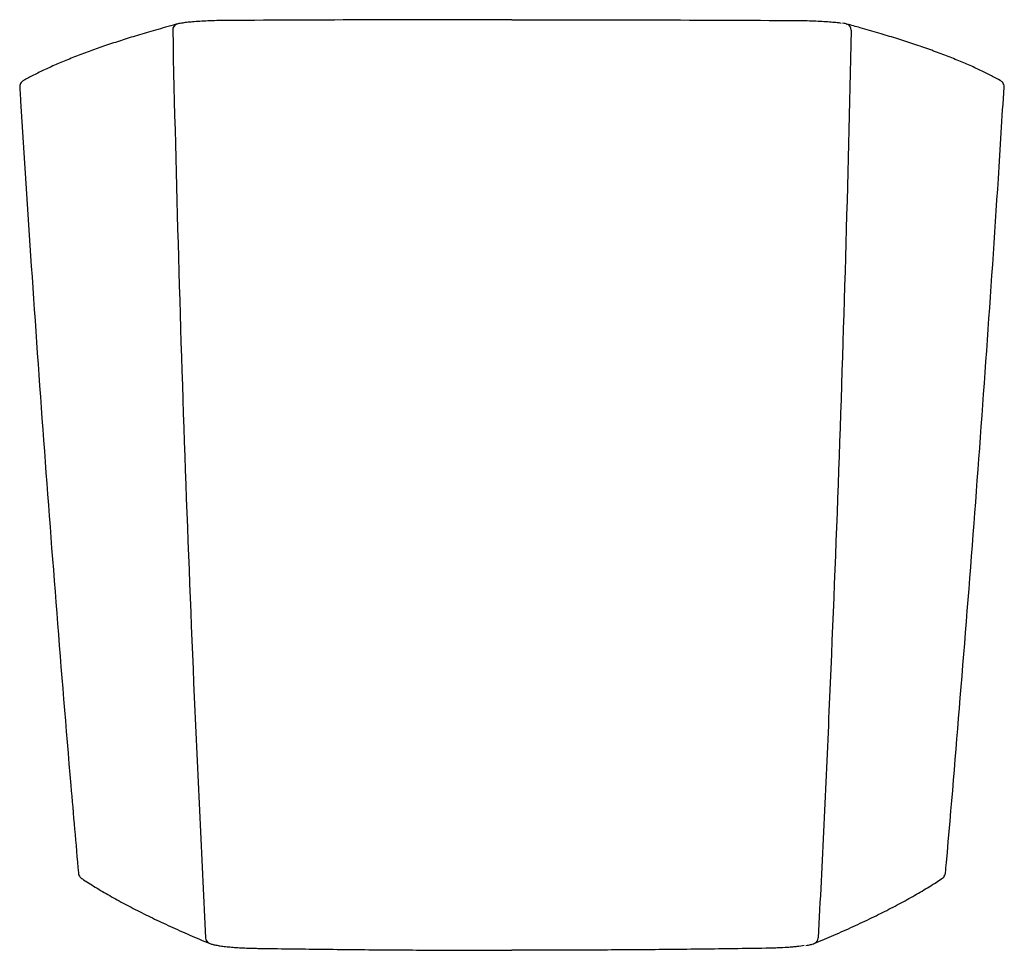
# Model space of a CAD drawing. Header units: millimetres. Extents: x 3824.994 to 3825.311, y 2069.687 to 2069.987.
import ezdxf

# ---------------------------------------------------------------- set-up
doc = ezdxf.new("R2010")
doc.units = ezdxf.units.MM
doc.layers.add('SANINDUSA', color=3, linetype='Continuous')

msp = doc.modelspace()

# ---------------------------------------------------------------- linework, layer by layer
at = {"layer": 'SANINDUSA'}
for p, q in [((3825.044543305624, 2069.985141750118), (3825.044506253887, 2069.985132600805)), ((3825.260092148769, 2069.98514383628), (3825.26014027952, 2069.985132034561)), ((3825.013901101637, 2069.710025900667), (3825.013864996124, 2069.710049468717)), ((3825.290742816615, 2069.71002560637), (3825.290782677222, 2069.710051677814))]:
    msp.add_line(p, q, dxfattribs=at)
for centre, radius, start, end in [((3825.045030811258, 2069.98327770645), 0.001927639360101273, 105.7907099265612, 184.9153232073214), ((3825.259613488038, 2069.983277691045), 0.001927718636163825, 355.0853389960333, 74.14093830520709), ((3825.055625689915, 2069.690984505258), 0.001913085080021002, 181.7035903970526, 246.9979553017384), ((3825.249018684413, 2069.690984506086), 0.001913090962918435, 293.0150091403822, 358.2963900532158)]:
    msp.add_arc(centre, radius, start, end, dxfattribs=at)
for points, knots in [([(3825.044547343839, 2069.985123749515), (3825.044127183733, 2069.98501033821), (3825.041454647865, 2069.984288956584), (3825.0369254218, 2069.983001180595), (3825.031131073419, 2069.981296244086), (3825.025800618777, 2069.979635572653), (3825.020856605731, 2069.977989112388), (3825.016047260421, 2069.97628371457), (3825.011462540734, 2069.974547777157), (3825.007069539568, 2069.9727582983), (3825.002964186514, 2069.970954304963), (3824.999211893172, 2069.969149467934), (3824.996635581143, 2069.967815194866), (3824.995342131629, 2069.967094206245), (3824.995104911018, 2069.966961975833)], [0, 0, 0, 0, 0.01927063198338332, 0.1225757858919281, 0.2174916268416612, 0.3061797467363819, 0.4003761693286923, 0.4911941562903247, 0.5886475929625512, 0.6864232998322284, 0.7845275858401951, 0.8829589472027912, 0.9785344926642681, 1, 1, 1, 1]), ([(3825.045905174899, 2069.985415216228), (3825.045618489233, 2069.985369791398), (3825.045085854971, 2069.985285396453), (3825.044691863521, 2069.985170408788), (3825.044509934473, 2069.985117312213)], [0, 0, 0, 0, 0.5382411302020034, 1, 1, 1, 1]), ([(3825.060928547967, 2069.986277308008), (3825.059946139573, 2069.986267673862), (3825.057952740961, 2069.986248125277), (3825.055099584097, 2069.986164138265), (3825.052421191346, 2069.986041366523), (3825.05001996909, 2069.98588219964), (3825.047993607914, 2069.985686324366), (3825.046739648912, 2069.985541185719), (3825.046324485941, 2069.98545623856), (3825.045905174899, 2069.985415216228)], [0, 0, 0, 0, 0.1630288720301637, 0.3308008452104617, 0.4938261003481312, 0.6615428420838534, 0.8252736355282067, 0.9936566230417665, 0.9999999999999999, 0.9999999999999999, 0.9999999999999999, 0.9999999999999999]), ([(3825.243715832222, 2069.986277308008), (3825.244698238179, 2069.986267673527), (3825.246691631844, 2069.986248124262), (3825.249544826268, 2069.986164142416), (3825.252223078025, 2069.986041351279), (3825.254624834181, 2069.985882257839), (3825.256649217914, 2069.98568611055), (3825.2578921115, 2069.985543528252), (3825.258299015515, 2069.985460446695), (3825.258303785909, 2069.985459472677)], [0, 0, 0, 0, 0.1637404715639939, 0.3322447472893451, 0.4959815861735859, 0.6644303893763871, 0.828875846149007, 0.9979938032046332, 1, 1, 1, 1]), ([(3825.260136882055, 2069.985118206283), (3825.259968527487, 2069.985167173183), (3825.259573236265, 2069.98528214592), (3825.259046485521, 2069.98536702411), (3825.258744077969, 2069.98541575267)], [0, 0, 0, 0, 0.4259000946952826, 1, 1, 1, 1]), ([(3825.309533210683, 2069.966961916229), (3825.308726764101, 2069.967402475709), (3825.306887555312, 2069.968407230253), (3825.303687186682, 2069.970009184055), (3825.299876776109, 2069.971763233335), (3825.295675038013, 2069.9735489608), (3825.29113592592, 2069.975338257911), (3825.286288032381, 2069.977117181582), (3825.28123486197, 2069.978855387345), (3825.275959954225, 2069.980546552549), (3825.270383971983, 2069.982227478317), (3825.265105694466, 2069.983750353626), (3825.261543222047, 2069.984725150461), (3825.260087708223, 2069.985123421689)], [0, 0, 0, 0, 0.07138622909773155, 0.1628057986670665, 0.2586621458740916, 0.3564303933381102, 0.4547167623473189, 0.5526603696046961, 0.6502551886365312, 0.7432061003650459, 0.8346408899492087, 0.9324394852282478, 1, 1, 1, 1]), ([(3825.043110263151, 2069.98311254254), (3825.044155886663, 2069.934355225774), (3825.045559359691, 2069.885624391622), (3825.048210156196, 2069.812573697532), (3825.049184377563, 2069.788232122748), (3825.051312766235, 2069.739566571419), (3825.052467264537, 2069.71524234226), (3825.053713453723, 2069.690927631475)], [0, 0, 0, 0, 0.5, 0.5, 0.75, 0.75, 1, 1, 1, 1]), ([(3825.261534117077, 2069.983112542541), (3825.260488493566, 2069.934355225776), (3825.259085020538, 2069.885624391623), (3825.256434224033, 2069.812573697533), (3825.255460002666, 2069.788232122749), (3825.253331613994, 2069.73956657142), (3825.252177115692, 2069.715242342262), (3825.250930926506, 2069.690927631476)], [0, 0, 0, 0, 0.4999999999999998, 0.4999999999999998, 0.7499999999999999, 0.7499999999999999, 1, 1, 1, 1]), ([(3824.995080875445, 2069.966937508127), (3824.995040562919, 2069.966918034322), (3824.994873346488, 2069.966837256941), (3824.994532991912, 2069.96657687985), (3824.994114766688, 2069.966065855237), (3824.993843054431, 2069.965426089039), (3824.993847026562, 2069.96499839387), (3824.993859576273, 2069.964826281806)], [0, 0, 0, 0, 0.08281035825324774, 0.343497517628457, 0.5928003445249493, 0.8412997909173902, 1, 1, 1, 1]), ([(3825.310779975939, 2069.964811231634), (3825.310784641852, 2069.964830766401), (3825.31085297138, 2069.96511684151), (3825.310702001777, 2069.965689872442), (3825.310365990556, 2069.966305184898), (3825.309942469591, 2069.966717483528), (3825.309689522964, 2069.966870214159), (3825.309557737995, 2069.966949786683)], [0, 0, 0, 0, 0.01946455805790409, 0.2850469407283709, 0.5181177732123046, 0.7489397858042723, 1, 1, 1, 1]), ([(3824.993859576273, 2069.964826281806), (3824.99395079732, 2069.963314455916), (3824.995109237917, 2069.944115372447), (3824.997609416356, 2069.906214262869), (3825.001457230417, 2069.851283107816), (3825.005716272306, 2069.795557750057), (3825.009481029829, 2069.749133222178), (3825.011931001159, 2069.721261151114), (3825.012741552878, 2069.711851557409)], [0, 0, 0, 0, 0.0179113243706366, 0.2274607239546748, 0.4491874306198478, 0.6691151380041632, 0.8883863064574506, 1, 1, 1, 1]), ([(3825.29188177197, 2069.711860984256), (3825.292013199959, 2069.712995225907), (3825.293687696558, 2069.73178453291), (3825.296807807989, 2069.769263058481), (3825.301161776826, 2069.824153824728), (3825.305225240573, 2069.879889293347), (3825.308420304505, 2069.926732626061), (3825.310160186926, 2069.95503329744), (3825.310779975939, 2069.964811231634)], [0, 0, 0, 0, 0.01351115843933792, 0.2230826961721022, 0.4447492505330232, 0.6646853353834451, 0.8839557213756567, 1, 1, 1, 1]), ([(3825.012741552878, 2069.711851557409), (3825.012783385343, 2069.711608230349), (3825.012868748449, 2069.711111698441), (3825.013264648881, 2069.710549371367), (3825.013609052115, 2069.710216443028), (3825.013810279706, 2069.710096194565), (3825.01387174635, 2069.71005946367)], [0, 0, 0, 0, 0.276911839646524, 0.5650648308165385, 0.8671454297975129, 0.9999999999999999, 0.9999999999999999, 0.9999999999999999, 0.9999999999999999]), ([(3825.290773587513, 2069.710065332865), (3825.290884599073, 2069.710135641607), (3825.291141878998, 2069.710298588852), (3825.291539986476, 2069.710750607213), (3825.291859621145, 2069.711321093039), (3825.291876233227, 2069.711725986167), (3825.29188177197, 2069.711860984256)], [0, 0, 0, 0, 0.2367786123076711, 0.5487571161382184, 0.8495481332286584, 1, 1, 1, 1]), ([(3825.013907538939, 2069.71003603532), (3825.014583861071, 2069.709589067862), (3825.016654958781, 2069.708220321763), (3825.020427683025, 2069.705930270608), (3825.02523281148, 2069.70318880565), (3825.030358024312, 2069.700456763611), (3825.035816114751, 2069.69772022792), (3825.041608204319, 2069.694977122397), (3825.047757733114, 2069.692229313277), (3825.052226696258, 2069.690308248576), (3825.054676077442, 2069.689309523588), (3825.054884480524, 2069.689224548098)], [0, 0, 0, 0, 0.06381377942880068, 0.1954166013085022, 0.3254627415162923, 0.4562631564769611, 0.5878253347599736, 0.7202060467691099, 0.8534248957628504, 0.987528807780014, 1, 1, 1, 1]), ([(3825.249757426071, 2069.689224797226), (3825.250033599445, 2069.689337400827), (3825.252443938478, 2069.690320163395), (3825.256903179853, 2069.692237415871), (3825.263012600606, 2069.694965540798), (3825.268879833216, 2069.697744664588), (3825.274401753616, 2069.700515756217), (3825.279580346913, 2069.703281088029), (3825.284399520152, 2069.706038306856), (3825.288112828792, 2069.708298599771), (3825.290115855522, 2069.709624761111), (3825.29073645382, 2069.710035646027)], [0, 0, 0, 0, 0.01652550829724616, 0.1442285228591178, 0.2792627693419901, 0.4133790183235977, 0.5466015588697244, 0.6789693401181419, 0.8105104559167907, 0.9412904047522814, 1, 1, 1, 1]), ([(3825.054879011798, 2069.689225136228), (3825.055182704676, 2069.689115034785), (3825.055817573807, 2069.688884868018), (3825.056983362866, 2069.688628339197), (3825.05842294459, 2069.688383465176), (3825.060097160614, 2069.688171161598), (3825.062000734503, 2069.687985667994), (3825.064073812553, 2069.68783395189), (3825.066283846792, 2069.687716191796), (3825.068447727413, 2069.687634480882), (3825.069890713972, 2069.68760933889), (3825.07052982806, 2069.687598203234)], [0, 0, 0, 0, 0.1073491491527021, 0.2244131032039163, 0.3359015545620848, 0.4535601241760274, 0.569489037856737, 0.6829100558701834, 0.7961914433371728, 0.9097310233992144, 1, 1, 1, 1]), ([(3825.246933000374, 2069.688515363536), (3825.247225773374, 2069.68856475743), (3825.248017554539, 2069.688698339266), (3825.248931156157, 2069.688909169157), (3825.24950784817, 2069.689144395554), (3825.249753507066, 2069.689244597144)], [0, 0, 0, 0, 0.2519357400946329, 0.6813400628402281, 1, 1, 1, 1]), ([(3825.07052982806, 2069.687598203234), (3825.077328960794, 2069.687501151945), (3825.084113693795, 2069.687407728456), (3825.097710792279, 2069.687247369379), (3825.104522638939, 2069.687180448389), (3825.11816003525, 2069.687073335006), (3825.124989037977, 2069.687033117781), (3825.138651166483, 2069.686979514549), (3825.145485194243, 2069.68696611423), (3825.152322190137, 2069.686966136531)], [0, 0, 0, 0, 0.2499999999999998, 0.2499999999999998, 0.4999999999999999, 0.4999999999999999, 0.7499999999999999, 0.7499999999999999, 1, 1, 1, 1]), ([(3825.234086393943, 2069.68760776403), (3825.227315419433, 2069.687501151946), (3825.220530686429, 2069.687407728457), (3825.206933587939, 2069.687247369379), (3825.200121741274, 2069.687180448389), (3825.186484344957, 2069.687073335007), (3825.179655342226, 2069.687033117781), (3825.165993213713, 2069.686979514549), (3825.159159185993, 2069.68696611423), (3825.152322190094, 2069.686966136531)], [0, 0, 0, 0, 0.25, 0.25, 0.5, 0.5, 0.75, 0.75, 1, 1, 1, 1]), ([(3825.246453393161, 2069.688466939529), (3825.245740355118, 2069.688350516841), (3825.244932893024, 2069.688244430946), (3825.243585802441, 2069.688100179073), (3825.243113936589, 2069.688054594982), (3825.242370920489, 2069.687990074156), (3825.242116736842, 2069.687969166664), (3825.241602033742, 2069.68792910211), (3825.241341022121, 2069.687909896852), (3825.240017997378, 2069.687817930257), (3825.238902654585, 2069.687757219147), (3825.23714363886, 2069.687685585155), (3825.236540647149, 2069.687664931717), (3825.235324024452, 2069.687630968), (3825.234708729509, 2069.687617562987), (3825.234086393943, 2069.68760776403)], [0, 0, 0, 0, 0.2500000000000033, 0.2500000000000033, 0.3750000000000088, 0.3750000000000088, 0.437500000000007, 0.437500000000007, 0.5000000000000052, 0.5000000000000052, 0.7500000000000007, 0.7500000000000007, 0.8750000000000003, 0.8750000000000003, 1, 1, 1, 1])]:
    msp.add_open_spline(points, degree=3, knots=knots, dxfattribs=at)
for points in [[(3825.152322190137, 2069.986530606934), (3825.12183643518, 2069.986530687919), (3825.091352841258, 2069.986446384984), (3825.060928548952, 2069.98627730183)], [(3825.152322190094, 2069.986530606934), (3825.182807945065, 2069.98653068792), (3825.213291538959, 2069.986446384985), (3825.243715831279, 2069.986277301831)]]:
    msp.add_open_spline(points, degree=3, dxfattribs=at)

doc.saveas('drawing.dxf')
